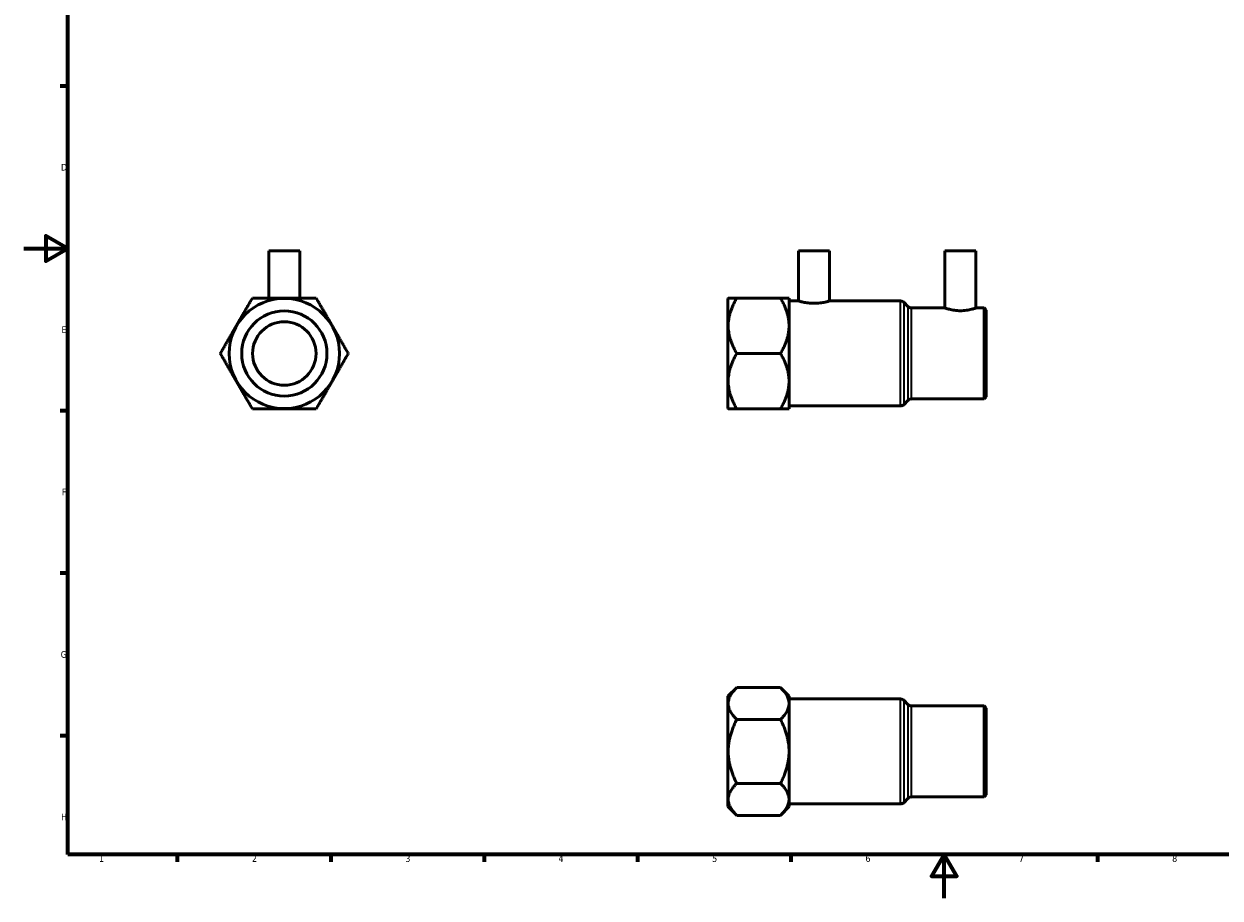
# Model space of a CAD drawing. Header units: millimetres. Extents: x 0 to 907, y 0 to 804.
# Tile 1 of 3: x 0 to 547, y 0 to 400. Entities that reach past the tile are written whole.
import ezdxf

# ---------------------------------------------------------------- set-up
doc = ezdxf.new("R2010")
doc.units = ezdxf.units.MM
for name, color, linetype, lineweight in [('Border (ANSI)', 7, 'Continuous', 70), ('Visible (ANSI)', 7, 'Continuous', 50), ('Visible Narrow (ANSI)', 7, 'Continuous', 35)]:
    doc.layers.add(name, color=color, linetype=linetype, lineweight=lineweight)
doc.styles.add('Note Text (ANSI)', font='tahoma.ttf')

# ---------------------------------------------------------------- blocks, each defined once
blk = doc.blocks.new('Borders Default Border')
at = {"layer": 'Border (ANSI)'}
for p, q in [((20, 371.25), (16.55, 371.25)), ((20, 222.75), (16.55, 222.75)), ((20, 148.5), (16.55, 148.5)), ((20, 74.25), (16.55, 74.25)), ((70.08, 20), (70.08, 16.55)), ((140.17, 20), (140.17, 16.55)), ((210.25, 20), (210.25, 16.55)), ((280.33, 20), (280.33, 16.55)), ((350.42, 20), (350.42, 16.55)), ((490.58, 20), (490.58, 16.55))]:
    blk.add_line(p, q, dxfattribs=at)
at = {"layer": 'Border (ANSI)', "flags": 128}
for points in [[(20, 20), (20, 574), (821, 574), (821, 20), (20, 20)], [(0, 297), (20, 297), (10, 302.77), (10, 291.23), (20, 297)], [(420.5, 0), (420.5, 20), (414.73, 10), (426.27, 10), (420.5, 20)]]:
    blk.add_lwpolyline(points, dxfattribs=at)
at = {"layer": 'Border (ANSI)', "char_height": 3.05, "attachment_point": 7, "style": 'Note Text (ANSI)'}
for s, insert in [('D', (16.96, 332.6)), ('E', (17.21, 258.35)), ('F', (17.29, 184.1)), ('G', (16.81, 109.79)), ('H', (16.97, 35.6)), ('1', (34.35, 16.55)), ('2', (104.2, 16.55)), ('3', (174.26, 16.49)), ('4', (244.23, 16.55)), ('5', (314.48, 16.49)), ('6', (384.49, 16.49)), ('7', (454.6, 16.55)), ('8', (524.63, 16.48))]:
    blk.add_mtext(s, dxfattribs=dict(at, insert=insert))

msp = doc.modelspace()

# ---------------------------------------------------------------- linework, layer by layer
at = {"layer": 'Visible (ANSI)'}
for p, q in [((111.887, 295.977), (126.047, 295.977)), ((111.887, 295.977), (111.887, 274.277)), ((126.047, 295.977), (126.047, 274.277)), ((353.936, 295.977), (368.096, 295.977)), ((353.936, 295.977), (353.936, 272.977)), ((368.096, 295.977), (368.096, 272.977)), ((420.803, 295.977), (434.963, 295.977)), ((420.803, 295.977), (420.803, 269.777)), ((434.963, 295.977), (434.963, 269.777)), ((321.683, 274.191), (321.769, 274.277)), ((321.683, 223.763), (321.683, 274.191)), ((325.683, 274.277), (321.769, 274.277)), ((345.683, 274.277), (325.683, 274.277)), ((349.597, 274.277), (345.683, 274.277)), ((349.683, 274.191), (349.597, 274.277)), ((349.683, 274.191), (349.683, 223.763)), ((349.683, 272.977), (353.936, 272.977)), ((368.096, 272.977), (400.555, 272.977)), ((403.997, 270.363), (401.969, 272.391)), ((405.411, 269.777), (420.803, 269.777)), ((434.963, 269.777), (438.683, 269.777)), ((438.683, 228.177), (438.683, 269.777)), ((439.683, 268.777), (438.683, 269.777)), ((439.683, 268.777), (439.683, 229.177)), ((325.683, 248.977), (345.683, 248.977)), ((349.683, 224.977), (400.555, 224.977)), ((403.997, 227.591), (401.969, 225.563)), ((405.411, 228.177), (438.683, 228.177)), ((439.683, 229.177), (438.683, 228.177)), ((321.683, 223.763), (321.769, 223.677)), ((321.769, 223.677), (325.683, 223.677)), ((325.683, 223.677), (345.683, 223.677)), ((345.683, 223.677), (349.597, 223.677)), ((349.683, 223.763), (349.597, 223.677)), ((321.683, 92.251), (325.683, 96.251)), ((325.683, 96.251), (345.683, 96.251)), ((349.683, 92.251), (345.683, 96.251)), ((321.683, 41.823), (321.683, 92.251)), ((349.683, 92.251), (349.683, 41.823)), ((349.683, 91.037), (400.555, 91.037)), ((403.997, 88.423), (401.969, 90.451)), ((405.411, 87.837), (438.683, 87.837)), ((438.683, 46.237), (438.683, 87.837)), ((439.683, 86.837), (438.683, 87.837)), ((439.683, 86.837), (439.683, 47.237)), ((325.683, 81.644), (345.683, 81.644)), ((345.683, 52.43), (325.683, 52.43)), ((403.997, 45.651), (401.969, 43.623)), ((405.411, 46.237), (438.683, 46.237)), ((439.683, 47.237), (438.683, 46.237)), ((321.683, 41.823), (325.683, 37.823)), ((349.683, 41.823), (345.683, 37.823)), ((349.683, 43.037), (400.555, 43.037)), ((345.683, 37.823), (325.683, 37.823))]:
    msp.add_line(p, q, dxfattribs=at)
for radius in [25.214, 19.476, 14.5]:
    msp.add_circle((118.967, 248.977), radius, dxfattribs=at)
for centre, start, end in [((400.555, 270.977), 45, 90), ((405.411, 271.777), 225, 270), ((400.555, 226.977), 270, 315), ((405.411, 226.177), 90, 135), ((400.555, 89.037), 45, 90), ((405.411, 89.837), 225, 270), ((405.411, 44.237), 90, 135), ((400.555, 45.037), 270, 315)]:
    msp.add_arc(centre, 2, start, end, dxfattribs=at)
for points in [[(104.36, 274.277), (97.056, 261.627), (89.753, 248.977)], [(133.574, 274.277), (118.967, 274.277), (104.36, 274.277)], [(148.181, 248.977), (140.877, 261.627), (133.574, 274.277)], [(325.683, 248.977), (318.379, 261.627), (325.683, 274.277)], [(345.683, 274.277), (352.986, 261.627), (345.683, 248.977)], [(89.753, 248.977), (97.056, 236.327), (104.36, 223.677)], [(133.574, 223.677), (140.877, 236.327), (148.181, 248.977)], [(325.683, 223.677), (318.379, 236.327), (325.683, 248.977)], [(345.683, 248.977), (352.986, 236.327), (345.683, 223.677)], [(104.36, 223.677), (118.967, 223.677), (133.574, 223.677)], [(325.683, 81.644), (318.379, 88.947), (325.683, 96.251)], [(345.683, 96.251), (352.986, 88.947), (345.683, 81.644)], [(325.683, 52.43), (318.379, 67.037), (325.683, 81.644)], [(345.683, 81.644), (352.986, 67.037), (345.683, 52.43)], [(325.683, 37.823), (318.379, 45.126), (325.683, 52.43)], [(345.683, 52.43), (352.986, 45.126), (345.683, 37.823)]]:
    msp.add_rational_spline(points, [1, 1.15470053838, 1], degree=2, dxfattribs=at)
for points, knots in [([(368.096, 272.977), (368.096, 272.977), (367.916, 272.922), (367.192, 272.723), (366.648, 272.582), (365.397, 272.316), (364.604, 272.172), (362.862, 271.967), (361.911, 271.909), (360.121, 271.909), (359.171, 271.967), (357.428, 272.172), (356.636, 272.316), (355.384, 272.582), (354.84, 272.723), (354.116, 272.922), (353.936, 272.977), (353.936, 272.977)], [1.0737053, 1.0737053, 1.0737053, 1.0737053, 1.3420943, 1.3420943, 1.6104833, 1.6104833, 1.8789469, 1.8789469, 2.1474105, 2.1474105, 2.4158741, 2.4158741, 2.6843377, 2.6843377, 2.9527267, 2.9527267, 3.2211158, 3.2211158, 3.2211158, 3.2211158]), ([(434.963, 269.777), (434.963, 269.777), (434.782, 269.713), (434.058, 269.484), (433.514, 269.32), (432.265, 269.011), (431.473, 268.843), (429.731, 268.603), (428.78, 268.535), (426.986, 268.535), (426.035, 268.603), (424.293, 268.843), (423.501, 269.011), (422.252, 269.32), (421.708, 269.484), (420.984, 269.713), (420.803, 269.777), (420.803, 269.777)], [1.0761421, 1.0761421, 1.0761421, 1.0761421, 1.3451094, 1.3451094, 1.6140768, 1.6140768, 1.8831805, 1.8831805, 2.1522842, 2.1522842, 2.4213879, 2.4213879, 2.6904916, 2.6904916, 2.9594589, 2.9594589, 3.2284262, 3.2284262, 3.2284262, 3.2284262])]:
    msp.add_open_spline(points, degree=3, knots=knots, dxfattribs=at)
at = {"layer": 'Visible Narrow (ANSI)'}
for p, q in [((400.555, 225.272), (400.555, 272.682)), ((401.969, 272.103), (401.969, 225.851)), ((403.997, 227.854), (403.997, 270.099)), ((405.411, 269.521), (405.411, 228.433)), ((400.555, 43.332), (400.555, 90.741)), ((401.969, 90.163), (401.969, 43.911)), ((403.997, 45.914), (403.997, 88.159)), ((405.411, 87.581), (405.411, 46.493))]:
    msp.add_line(p, q, dxfattribs=at)

# ---------------------------------------------------------------- block references
msp.add_blockref('Borders Default Border', (0, 0))

doc.saveas('drawing.dxf')
